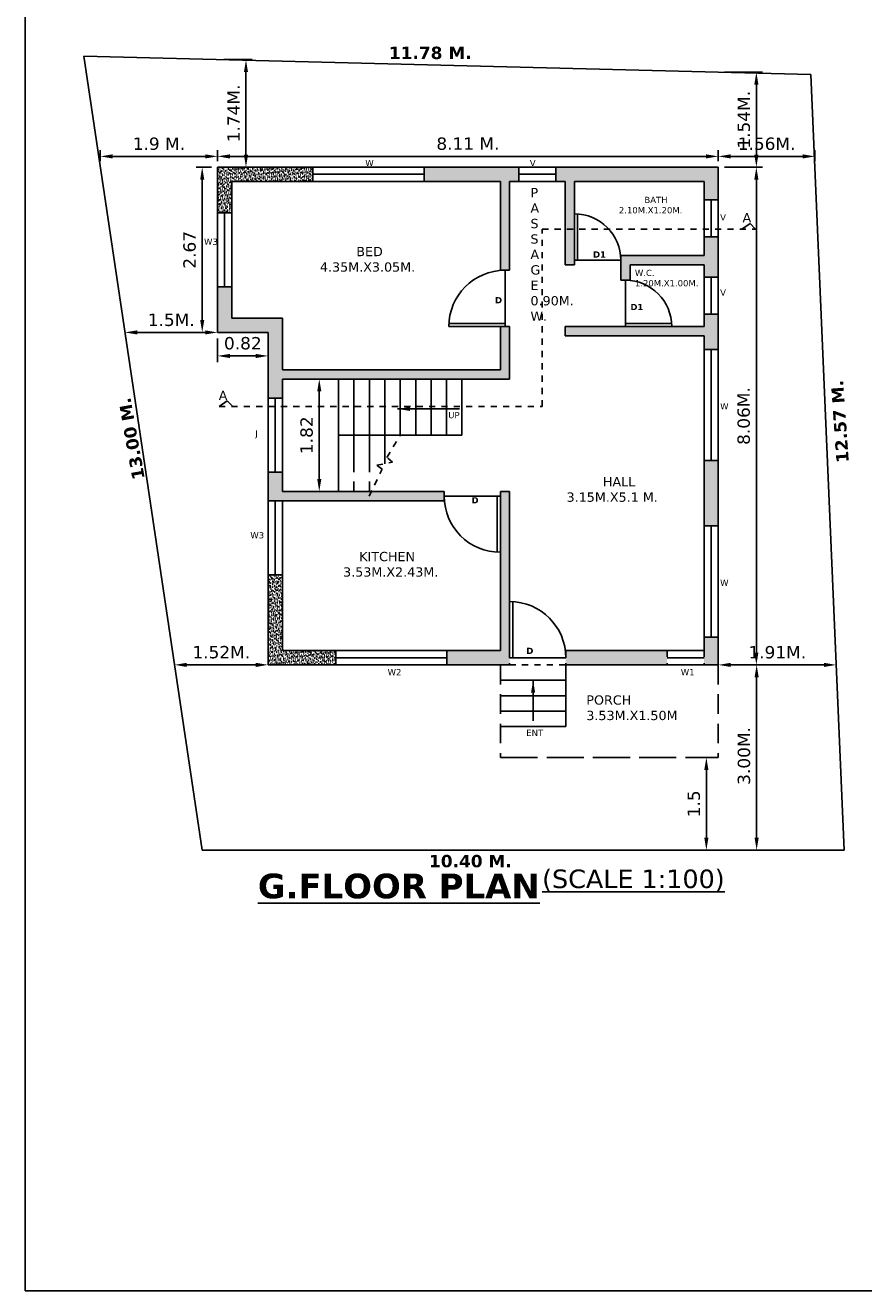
# Model space of a CAD drawing. Header units: millimetres. Extents: x 54.8 to 127.3, y 26.1 to 60.4.
# Tile 1 of 5: x 54.8 to 68.4, y 26.1 to 46.5. Entities that reach past the tile are written whole.
import ezdxf

# ---------------------------------------------------------------- set-up
doc = ezdxf.new("R2010")
doc.units = ezdxf.units.MM
doc.header["$LTSCALE"] = 0.05
for name, pattern in [('ACAD_ISO02W100', [15, 12, -3]), ('ACAD_ISO03W100', [30, 12, -18]), ('DASHED2', [9.525, 6.35, -3.175])]:
    doc.linetypes.add(name, pattern=pattern)
doc.styles.get("Standard").update_dxf_attribs({"font": 'verdana.ttf', "height": 0.2})
doc.dimstyles.new('ISO-25', dxfattribs={"dimtxt": 0.001, "dimasz": 0.2, "dimexe": 0.1, "dimexo": 0.1, "dimgap": 0.1, "dimtad": 3, "dimdsep": 46, "dimtxsty": 'Standard', "dimcen": -0.09, "dimclrd": 256, "dimclrt": 256, "dimazin": 0, "dimtfac": 1, "dimtmove": 0, "dimatfit": 3, "dimfxl": 1, "dimtolj": 1, "dimarcsym": 0})
pattern_1 = [(37.5, (-462.1822, 205.820484), (-0.0016000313, 0.0489413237), [0, -0.038608, 0, -0.04318, 0, -0.041275]), (7.5, (-462.1822, 205.820484), (0.044952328, 0.07168251), [0, -0.020828, 0, -0.034798, 0, -0.013335]), (327.5, (-462.213443, 205.820484), (0.079099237, 0.0001437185), [0, -0.0127, 0, -0.04572, 0, -0.05969]), (317.5, (-462.21344, 205.820484), (0.076355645, 0.022292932), [0, -0.00635, 0, -0.029972, 0, -0.03429])]

# ---------------------------------------------------------------- blocks, each defined once
blk = doc.blocks.new('*D21')
at = {"color": 0, "lineweight": -2, "ltscale": 0.05, "transparency": 16777216}
for p, q in [((66.095, 45.789), (66.711, 45.789)), ((66.095, 44.252), (66.711, 44.252))]:
    blk.add_line(p, q, dxfattribs=at)
at = {"lineweight": -2, "ltscale": 0.05, "transparency": 16777216}
blk.add_line((66.611, 44.452), (66.611, 45.589), dxfattribs=at)
at = {"ltscale": 0.05, "transparency": 16777216}
for points in [[(66.578, 45.589), (66.645, 45.589), (66.611, 45.789)], [(66.578, 44.452), (66.645, 44.452), (66.611, 44.252)]]:
    blk.add_solid(points, dxfattribs=at)
at = {"layer": 'Defpoints', "color": 0, "ltscale": 0.05, "transparency": 16777216}
for p in [(65.995, 45.789), (66.611, 45.789), (65.995, 44.252)]:
    blk.add_point(p, dxfattribs=at)
at = {"ltscale": 0.05, "transparency": 16777216, "insert": (66.409, 45.02), "char_height": 0.2, "attachment_point": 5, "rotation": 90}
blk.add_mtext('\\A1;1.54M.', dxfattribs=at)
blk = doc.blocks.new('*D22')
at = {"color": 0, "lineweight": -2, "ltscale": 0.05, "transparency": 16777216}
for p, q in [((66.095, 44.252), (66.711, 44.252)), ((66.095, 36.194), (66.711, 36.194))]:
    blk.add_line(p, q, dxfattribs=at)
at = {"lineweight": -2, "ltscale": 0.05, "transparency": 16777216}
blk.add_line((66.611, 36.394), (66.611, 44.052), dxfattribs=at)
at = {"ltscale": 0.05, "transparency": 16777216}
for points in [[(66.578, 44.052), (66.645, 44.052), (66.611, 44.252)], [(66.578, 36.394), (66.645, 36.394), (66.611, 36.194)]]:
    blk.add_solid(points, dxfattribs=at)
at = {"layer": 'Defpoints', "color": 0, "ltscale": 0.05, "transparency": 16777216}
for p in [(65.995, 44.252), (66.611, 44.252), (65.995, 36.194)]:
    blk.add_point(p, dxfattribs=at)
at = {"ltscale": 0.05, "transparency": 16777216, "insert": (66.407, 40.223), "char_height": 0.2, "attachment_point": 5, "rotation": 90}
blk.add_mtext('\\A1;8.06M.', dxfattribs=at)
blk = doc.blocks.new('*D23')
at = {"color": 0, "lineweight": -2, "ltscale": 0.05, "transparency": 16777216}
for p, q in [((66.095, 36.194), (66.716, 36.194)), ((66.095, 33.194), (66.716, 33.194))]:
    blk.add_line(p, q, dxfattribs=at)
at = {"lineweight": -2, "ltscale": 0.05, "transparency": 16777216}
blk.add_line((66.616, 35.994), (66.616, 33.394), dxfattribs=at)
at = {"ltscale": 0.05, "transparency": 16777216}
for points in [[(66.582, 35.994), (66.649, 35.994), (66.616, 36.194)], [(66.582, 33.394), (66.649, 33.394), (66.616, 33.194)]]:
    blk.add_solid(points, dxfattribs=at)
at = {"layer": 'Defpoints', "color": 0, "ltscale": 0.05, "transparency": 16777216}
for p in [(65.995, 36.194), (65.995, 33.194), (66.616, 33.194)]:
    blk.add_point(p, dxfattribs=at)
at = {"ltscale": 0.05, "transparency": 16777216, "insert": (66.411, 34.719), "char_height": 0.2, "attachment_point": 5, "rotation": 90}
blk.add_mtext('\\A1;3.00M.', dxfattribs=at)
blk = doc.blocks.new('*D24')
at = {"color": 0, "lineweight": -2, "ltscale": 0.05, "transparency": 16777216}
for p, q in [((55.984, 44.352), (55.984, 44.527)), ((57.883, 44.352), (57.883, 44.527))]:
    blk.add_line(p, q, dxfattribs=at)
at = {"lineweight": -2, "ltscale": 0.05, "transparency": 16777216}
blk.add_line((56.184, 44.427), (57.683, 44.427), dxfattribs=at)
at = {"ltscale": 0.05, "transparency": 16777216}
for points in [[(56.184, 44.46), (56.184, 44.393), (55.984, 44.427)], [(57.683, 44.46), (57.683, 44.393), (57.883, 44.427)]]:
    blk.add_solid(points, dxfattribs=at)
at = {"layer": 'Defpoints', "color": 0, "ltscale": 0.05, "transparency": 16777216}
for p in [(57.883, 44.427), (55.984, 44.252), (57.883, 44.252)]:
    blk.add_point(p, dxfattribs=at)
at = {"ltscale": 0.05, "transparency": 16777216, "insert": (56.934, 44.63), "char_height": 0.2, "attachment_point": 5}
blk.add_mtext('\\A1;1.9 M.', dxfattribs=at)
blk = doc.blocks.new('*D25')
at = {"color": 0, "lineweight": -2, "ltscale": 0.05, "transparency": 16777216}
for p, q in [((57.883, 44.352), (57.883, 44.527)), ((65.995, 44.352), (65.995, 44.527))]:
    blk.add_line(p, q, dxfattribs=at)
at = {"lineweight": -2, "ltscale": 0.05, "transparency": 16777216}
blk.add_line((65.795, 44.427), (58.083, 44.427), dxfattribs=at)
at = {"ltscale": 0.05, "transparency": 16777216}
for points in [[(58.083, 44.46), (58.083, 44.393), (57.883, 44.427)], [(65.795, 44.46), (65.795, 44.393), (65.995, 44.427)]]:
    blk.add_solid(points, dxfattribs=at)
at = {"layer": 'Defpoints', "color": 0, "ltscale": 0.05, "transparency": 16777216}
for p in [(57.883, 44.427), (57.883, 44.252), (65.995, 44.252)]:
    blk.add_point(p, dxfattribs=at)
at = {"ltscale": 0.05, "transparency": 16777216, "insert": (61.939, 44.631), "char_height": 0.2, "attachment_point": 5}
blk.add_mtext('\\A1;8.11 M.', dxfattribs=at)
blk = doc.blocks.new('*D26')
at = {"color": 0, "lineweight": -2, "ltscale": 0.05, "transparency": 16777216}
for p, q in [((65.995, 44.352), (65.995, 44.527)), ((67.559, 44.352), (67.559, 44.527))]:
    blk.add_line(p, q, dxfattribs=at)
at = {"lineweight": -2, "ltscale": 0.05, "transparency": 16777216}
blk.add_line((67.359, 44.427), (66.195, 44.427), dxfattribs=at)
at = {"ltscale": 0.05, "transparency": 16777216}
for points in [[(66.195, 44.46), (66.195, 44.393), (65.995, 44.427)], [(67.359, 44.46), (67.359, 44.393), (67.559, 44.427)]]:
    blk.add_solid(points, dxfattribs=at)
at = {"layer": 'Defpoints', "color": 0, "ltscale": 0.05, "transparency": 16777216}
for p in [(65.995, 44.427), (65.995, 44.252), (67.559, 44.252)]:
    blk.add_point(p, dxfattribs=at)
at = {"ltscale": 0.05, "transparency": 16777216, "insert": (66.777, 44.63), "char_height": 0.2, "attachment_point": 5}
blk.add_mtext('\\A1;1.56M.', dxfattribs=at)
blk = doc.blocks.new('*D27')
at = {"lineweight": -2, "ltscale": 0.05, "transparency": 16777216}
blk.add_line((58.503, 36.194), (57.386, 36.194), dxfattribs=at)
at = {"ltscale": 0.05, "transparency": 16777216}
for points in [[(57.386, 36.227), (57.386, 36.16), (57.186, 36.194)], [(58.503, 36.227), (58.503, 36.16), (58.703, 36.194)]]:
    blk.add_solid(points, dxfattribs=at)
at = {"layer": 'Defpoints', "color": 0, "ltscale": 0.05, "transparency": 16777216}
for p in [(57.186, 36.194), (57.186, 36.194), (58.703, 36.194)]:
    blk.add_point(p, dxfattribs=at)
at = {"ltscale": 0.05, "transparency": 16777216, "insert": (57.944, 36.398), "char_height": 0.2, "attachment_point": 5}
blk.add_mtext('\\A1;1.52M.', dxfattribs=at)
blk = doc.blocks.new('*D28')
at = {"lineweight": -2, "ltscale": 0.05, "transparency": 16777216}
blk.add_line((66.195, 36.194), (67.705, 36.194), dxfattribs=at)
at = {"ltscale": 0.05, "transparency": 16777216}
for points in [[(66.195, 36.227), (66.195, 36.16), (65.995, 36.194)], [(67.705, 36.227), (67.705, 36.16), (67.905, 36.194)]]:
    blk.add_solid(points, dxfattribs=at)
at = {"layer": 'Defpoints', "color": 0, "ltscale": 0.05, "transparency": 16777216}
for p in [(65.995, 36.194), (67.905, 36.194), (67.905, 36.194)]:
    blk.add_point(p, dxfattribs=at)
at = {"ltscale": 0.05, "transparency": 16777216, "insert": (66.95, 36.397), "char_height": 0.2, "attachment_point": 5}
blk.add_mtext('\\A1;1.91M.', dxfattribs=at)
blk = doc.blocks.new('*D29')
at = {"lineweight": -2, "ltscale": 0.05, "transparency": 16777216}
blk.add_line((57.683, 41.577), (56.583, 41.577), dxfattribs=at)
at = {"ltscale": 0.05, "transparency": 16777216}
for points in [[(56.583, 41.61), (56.583, 41.543), (56.383, 41.577)], [(57.683, 41.61), (57.683, 41.543), (57.883, 41.577)]]:
    blk.add_solid(points, dxfattribs=at)
at = {"layer": 'Defpoints', "color": 0, "ltscale": 0.05, "transparency": 16777216}
for p in [(56.383, 41.577), (56.383, 41.577), (57.883, 41.577)]:
    blk.add_point(p, dxfattribs=at)
at = {"ltscale": 0.05, "transparency": 16777216, "insert": (57.133, 41.779), "char_height": 0.2, "attachment_point": 5}
blk.add_mtext('\\A1;1.5M.', dxfattribs=at)
blk = doc.blocks.new('*D30')
at = {"color": 0, "lineweight": -2, "ltscale": 0.05, "transparency": 16777216}
for p, q in [((57.983, 45.993), (58.444, 45.993)), ((57.983, 44.252), (58.444, 44.252))]:
    blk.add_line(p, q, dxfattribs=at)
at = {"lineweight": -2, "ltscale": 0.05, "transparency": 16777216}
blk.add_line((58.344, 44.452), (58.344, 45.793), dxfattribs=at)
at = {"ltscale": 0.05, "transparency": 16777216}
for points in [[(58.311, 45.793), (58.377, 45.793), (58.344, 45.993)], [(58.311, 44.452), (58.377, 44.452), (58.344, 44.252)]]:
    blk.add_solid(points, dxfattribs=at)
at = {"layer": 'Defpoints', "color": 0, "ltscale": 0.05, "transparency": 16777216}
for p in [(57.883, 45.993), (58.344, 45.993), (57.883, 44.252)]:
    blk.add_point(p, dxfattribs=at)
at = {"ltscale": 0.05, "transparency": 16777216, "insert": (58.144, 45.122), "char_height": 0.2, "attachment_point": 5, "rotation": 90}
blk.add_mtext('\\A1;1.74M.', dxfattribs=at)
blk = doc.blocks.new('*D40')
at = {"color": 0, "lineweight": -2, "ltscale": 0.05, "transparency": 16777216}
for p, q in [((57.883, 41.477), (57.883, 41.096)), ((58.703, 41.477), (58.703, 41.096))]:
    blk.add_line(p, q, dxfattribs=at)
at = {"lineweight": -2, "ltscale": 0.05, "transparency": 16777216}
blk.add_line((58.083, 41.196), (58.503, 41.196), dxfattribs=at)
at = {"ltscale": 0.05, "transparency": 16777216}
for points in [[(58.083, 41.229), (58.083, 41.162), (57.883, 41.196)], [(58.503, 41.229), (58.503, 41.162), (58.703, 41.196)]]:
    blk.add_solid(points, dxfattribs=at)
at = {"layer": 'Defpoints', "color": 0, "ltscale": 0.05, "transparency": 16777216}
for p in [(57.883, 41.577), (58.703, 41.577), (58.703, 41.196)]:
    blk.add_point(p, dxfattribs=at)
at = {"ltscale": 0.05, "transparency": 16777216, "insert": (58.293, 41.4), "char_height": 0.2, "attachment_point": 5}
blk.add_mtext('\\A1;0.82', dxfattribs=at)
blk = doc.blocks.new('*D41')
at = {"color": 0, "lineweight": -2, "ltscale": 0.05, "transparency": 16777216}
for p, q in [((59.743, 40.822), (59.431, 40.822)), ((59.743, 39.002), (59.431, 39.002))]:
    blk.add_line(p, q, dxfattribs=at)
at = {"lineweight": -2, "ltscale": 0.05, "transparency": 16777216}
blk.add_line((59.531, 40.622), (59.531, 39.202), dxfattribs=at)
at = {"ltscale": 0.05, "transparency": 16777216}
for points in [[(59.498, 40.622), (59.565, 40.622), (59.531, 40.822)], [(59.498, 39.202), (59.565, 39.202), (59.531, 39.002)]]:
    blk.add_solid(points, dxfattribs=at)
at = {"layer": 'Defpoints', "color": 0, "ltscale": 0.05, "transparency": 16777216}
for p in [(59.843, 40.822), (59.531, 39.002), (59.843, 39.002)]:
    blk.add_point(p, dxfattribs=at)
at = {"ltscale": 0.05, "transparency": 16777216, "insert": (59.327, 39.912), "char_height": 0.2, "attachment_point": 5, "rotation": 90}
blk.add_mtext('\\A1;1.82', dxfattribs=at)
blk = doc.blocks.new('*D1')
at = {"color": 0, "lineweight": -2, "ltscale": 0.05, "transparency": 16777216}
for p, q in [((57.783, 44.252), (57.535, 44.252)), ((57.783, 41.577), (57.535, 41.577))]:
    blk.add_line(p, q, dxfattribs=at)
at = {"lineweight": -2, "ltscale": 0.05, "transparency": 16777216}
blk.add_line((57.635, 44.052), (57.635, 41.777), dxfattribs=at)
at = {"ltscale": 0.05, "transparency": 16777216}
for points in [[(57.602, 44.052), (57.668, 44.052), (57.635, 44.252)], [(57.602, 41.777), (57.668, 41.777), (57.635, 41.577)]]:
    blk.add_solid(points, dxfattribs=at)
at = {"layer": 'Defpoints', "color": 0, "ltscale": 0.05, "transparency": 16777216}
for p in [(57.883, 44.252), (57.635, 41.577), (57.883, 41.577)]:
    blk.add_point(p, dxfattribs=at)
at = {"ltscale": 0.05, "transparency": 16777216, "insert": (57.431, 42.914), "char_height": 0.2, "attachment_point": 5, "rotation": 90}
blk.add_mtext('\\A1;2.67', dxfattribs=at)
blk = doc.blocks.new('*D43')
at = {"color": 0, "lineweight": -2, "ltscale": 0.05, "transparency": 16777216}
for p, q in [((65.895, 34.694), (65.702, 34.694)), ((65.895, 33.194), (65.702, 33.194))]:
    blk.add_line(p, q, dxfattribs=at)
at = {"lineweight": -2, "ltscale": 0.05, "transparency": 16777216}
blk.add_line((65.802, 34.494), (65.802, 33.394), dxfattribs=at)
at = {"ltscale": 0.05, "transparency": 16777216}
for points in [[(65.768, 34.494), (65.835, 34.494), (65.802, 34.694)], [(65.768, 33.394), (65.835, 33.394), (65.802, 33.194)]]:
    blk.add_solid(points, dxfattribs=at)
at = {"layer": 'Defpoints', "color": 0, "ltscale": 0.05, "transparency": 16777216}
for p in [(65.995, 34.694), (65.802, 33.194), (65.995, 33.194)]:
    blk.add_point(p, dxfattribs=at)
at = {"ltscale": 0.05, "transparency": 16777216, "insert": (65.599, 33.944), "char_height": 0.2, "attachment_point": 5, "rotation": 90}
blk.add_mtext('\\A1;1.5', dxfattribs=at)

msp = doc.modelspace()

# ---------------------------------------------------------------- hatches: boundary and pattern name
at = {"ltscale": 0.05}
h = msp.add_hatch(dxfattribs=at)
h.set_pattern_fill('AR-SAND', color=256, scale=0.001, style=0)
h.set_pattern_definition(pattern_1)
h.paths.add_polyline_path([(59.429, 44.252), (57.883, 44.252), (57.883, 43.514), (58.113, 43.514), (58.113, 44.022), (59.429, 44.022)])
h = msp.add_hatch(dxfattribs=at)
h.set_pattern_fill('AR-SAND', color=256, scale=0.001, style=0)
h.set_pattern_definition(pattern_1)
h.paths.add_polyline_path([(62.765, 44.252), (61.229, 44.252), (61.229, 44.022), (62.465, 44.022), (62.465, 42.582), (62.615, 42.582), (62.615, 44.022), (62.765, 44.022)])
h = msp.add_hatch(dxfattribs=at)
h.set_pattern_fill('AR-SAND', color=256, scale=0.001, style=0)
h.set_pattern_definition(pattern_1)
h.paths.add_polyline_path([(65.995, 44.252), (63.365, 44.252), (63.365, 44.022), (63.515, 44.022), (63.515, 43.246), (63.665, 43.246), (63.665, 43.497), (63.665, 44.022), (65.765, 44.022), (65.765, 43.722), (65.995, 43.722)])
h.paths.add_polyline_path([(63.665, 43.246), (63.515, 43.246), (63.515, 42.672), (63.665, 42.672), (63.665, 42.822)])
h = msp.add_hatch(dxfattribs=at)
h.set_pattern_fill('AR-SAND', color=256, scale=0.001, style=0)
h.set_pattern_definition(pattern_1)
h.paths.add_polyline_path([(65.995, 43.122), (65.765, 43.122), (65.765, 42.822), (64.415, 42.822), (64.415, 42.422), (64.565, 42.422), (64.565, 42.672), (65.765, 42.672), (65.765, 42.472), (65.995, 42.472)])
h.paths.add_polyline_path([(65.995, 41.872), (65.765, 41.872), (65.765, 41.672), (63.515, 41.672), (63.515, 41.522), (65.765, 41.522), (65.765, 41.302), (65.995, 41.302)])
h = msp.add_hatch(dxfattribs=at)
h.set_pattern_fill('AR-SAND', color=256, scale=0.001, style=0)
h.set_pattern_definition(pattern_1)
h.paths.add_polyline_path([(58.933, 39.312), (58.703, 39.312), (58.703, 38.852), (58.933, 38.852), (61.555, 38.852), (61.555, 39.002), (58.933, 39.002)])
h.paths.add_polyline_path([(58.933, 41.807), (58.113, 41.807), (58.113, 42.314), (57.883, 42.314), (57.883, 41.577), (58.703, 41.577), (58.703, 40.512), (58.933, 40.512), (58.933, 40.822), (62.615, 40.822), (62.615, 41.672), (62.465, 41.672), (62.465, 40.972), (58.933, 40.972)])
h = msp.add_hatch(dxfattribs=at)
h.set_pattern_fill('AR-SAND', color=256, scale=0.001, style=0)
h.set_pattern_definition(pattern_1)
h.paths.add_polyline_path([(65.995, 39.502), (65.765, 39.502), (65.765, 38.444), (65.995, 38.444)])
h.paths.add_polyline_path([(65.995, 36.644), (65.765, 36.644), (65.765, 36.424), (65.765, 36.194), (65.995, 36.194)])
h.paths.add_polyline_path([(65.165, 36.424), (63.525, 36.424), (63.525, 36.194), (65.165, 36.194)])
h = msp.add_hatch(dxfattribs=at)
h.set_pattern_fill('AR-SAND', color=256, scale=0.001, style=0)
h.set_pattern_definition(pattern_1)
h.paths.add_polyline_path([(62.615, 37.219), (62.615, 39.002), (62.465, 39.002), (62.465, 36.424), (61.599, 36.424), (61.599, 36.194), (62.615, 36.194), (62.615, 36.424)])
h = msp.add_hatch(dxfattribs=at)
h.set_pattern_fill('AR-SAND', color=256, scale=0.001, style=0)
h.set_pattern_definition(pattern_1)
h.paths.add_polyline_path([(59.799, 36.424), (58.933, 36.424), (58.933, 37.652), (58.703, 37.652), (58.703, 36.194), (59.799, 36.194)])

# ---------------------------------------------------------------- linework, layer by layer
for p, q in [((55.716, 46.047), (57.634, 33.194)), ((67.495, 45.752), (55.716, 46.047)), ((68.034, 33.194), (67.495, 45.752)), ((65.995, 44.252), (57.883, 44.252)), ((57.883, 41.577), (57.883, 44.252)), ((65.995, 44.252), (65.995, 36.194)), ((58.113, 41.807), (58.113, 44.022)), ((62.465, 44.022), (58.113, 44.022)), ((62.465, 44.022), (62.465, 42.582)), ((62.615, 44.022), (62.615, 42.582)), ((63.515, 44.022), (62.615, 44.022)), ((63.515, 44.022), (63.515, 42.672)), ((65.765, 44.022), (63.665, 44.022)), ((63.665, 44.022), (63.665, 42.822)), ((65.765, 44.022), (65.765, 42.822)), ((63.665, 42.822), (63.665, 42.672)), ((65.765, 42.822), (64.415, 42.822)), ((64.415, 42.822), (64.415, 42.422)), ((63.665, 42.672), (63.515, 42.672)), ((65.765, 42.672), (64.565, 42.672)), ((64.565, 42.672), (64.565, 42.422)), ((65.765, 42.672), (65.765, 41.672)), ((62.465, 42.582), (62.615, 42.582)), ((64.565, 42.422), (64.415, 42.422)), ((58.933, 41.807), (58.113, 41.807)), ((58.933, 40.972), (58.933, 41.807)), ((62.465, 41.672), (62.465, 40.972)), ((62.615, 41.672), (62.465, 41.672)), ((62.615, 41.672), (62.615, 40.822)), ((65.765, 41.672), (63.515, 41.672)), ((63.515, 41.672), (63.515, 41.522)), ((64.415, 41.672), (64.565, 41.672)), ((58.703, 41.577), (57.883, 41.577)), ((58.703, 36.194), (58.703, 41.577)), ((65.765, 41.522), (63.515, 41.522)), ((65.765, 41.522), (65.765, 36.424)), ((65.765, 41.302), (65.995, 41.302)), ((62.465, 40.972), (58.933, 40.972)), ((62.615, 40.822), (58.933, 40.822)), ((58.933, 39.002), (58.933, 40.822)), ((59.843, 39.002), (59.843, 40.822)), ((59.843, 39.002), (59.843, 40.822)), ((60.093, 39.912), (60.093, 40.822)), ((60.343, 39.912), (60.343, 40.822)), ((60.593, 39.912), (60.593, 40.822)), ((60.843, 39.912), (60.843, 40.822)), ((61.093, 39.912), (61.093, 40.822)), ((61.343, 39.912), (61.343, 40.822)), ((61.593, 39.912), (61.593, 40.822)), ((61.843, 39.912), (61.843, 40.822)), ((61.843, 39.912), (59.843, 39.912)), ((65.765, 39.502), (65.995, 39.502)), ((61.555, 39.002), (58.933, 39.002)), ((61.555, 39.002), (61.555, 38.852)), ((62.615, 39.002), (62.465, 39.002)), ((62.465, 39.002), (62.465, 36.424)), ((62.615, 39.002), (62.615, 36.424)), ((58.933, 36.424), (58.933, 38.852)), ((61.555, 38.852), (58.933, 38.852)), ((65.765, 38.444), (65.995, 38.444)), ((65.765, 36.644), (65.995, 36.644)), ((58.933, 36.424), (62.465, 36.424)), ((63.525, 36.424), (65.765, 36.424)), ((58.703, 36.194), (62.615, 36.194)), ((63.525, 36.194), (65.995, 36.194)), ((57.634, 33.194), (68.034, 33.194))]:
    msp.add_line(p, q)
for p, q in [((59.429, 44.252), (59.429, 44.022)), ((59.429, 44.137), (61.229, 44.137)), ((61.229, 44.252), (61.229, 44.022)), ((62.765, 44.022), (62.765, 44.252)), ((62.765, 44.137), (63.365, 44.137)), ((63.365, 44.022), (63.365, 44.252)), ((65.765, 43.722), (65.995, 43.722)), ((65.88, 43.722), (65.88, 43.122)), ((58.113, 43.514), (57.883, 43.514)), ((57.998, 43.514), (57.998, 42.314)), ((63.665, 42.747), (63.665, 43.497)), ((63.715, 42.747), (63.715, 43.497)), ((66.378, 43.246), (66.509, 43.338)), ((66.509, 43.338), (66.599, 43.246)), ((65.765, 43.122), (65.995, 43.122)), ((63.665, 42.747), (64.415, 42.747)), ((62.54, 41.672), (62.54, 42.582)), ((64.49, 41.672), (64.49, 42.422)), ((65.765, 42.472), (65.995, 42.472)), ((65.88, 42.472), (65.88, 41.872)), ((58.113, 42.314), (57.883, 42.314)), ((65.765, 41.872), (65.995, 41.872)), ((62.54, 41.722), (61.63, 41.722)), ((62.54, 41.672), (61.63, 41.672)), ((64.49, 41.722), (65.24, 41.722)), ((64.49, 41.672), (65.24, 41.672)), ((65.88, 39.502), (65.88, 41.302)), ((57.909, 40.378), (58.041, 40.47)), ((58.041, 40.47), (58.13, 40.378)), ((58.933, 40.512), (58.703, 40.512)), ((58.818, 40.512), (58.818, 39.312)), ((58.933, 39.312), (58.703, 39.312)), ((58.933, 38.852), (58.703, 38.852)), ((58.818, 38.852), (58.818, 37.652)), ((62.465, 38.927), (61.555, 38.927)), ((62.415, 38.927), (62.415, 38.017)), ((62.465, 38.927), (62.465, 38.017)), ((65.88, 38.444), (65.88, 36.644)), ((58.933, 37.652), (58.703, 37.652)), ((62.615, 36.309), (62.615, 37.219)), ((62.665, 36.309), (62.665, 37.219)), ((59.799, 36.424), (59.799, 36.194)), ((59.799, 36.309), (61.599, 36.309)), ((61.599, 36.424), (61.599, 36.194)), ((62.615, 36.309), (63.525, 36.309)), ((65.165, 36.309), (65.765, 36.309)), ((63.525, 36.194), (63.525, 35.194)), ((62.465, 35.944), (63.525, 35.944)), ((62.465, 35.694), (63.525, 35.694)), ((62.465, 35.444), (63.525, 35.444)), ((62.465, 35.194), (63.525, 35.194))]:
    msp.add_line(p, q, dxfattribs=at)
at = {"linetype": 'ACAD_ISO03W100', "ltscale": 0.05}
for p, q in [((63.142, 40.378), (63.142, 43.246)), ((63.142, 43.246), (66.599, 43.246)), ((57.909, 40.378), (63.142, 40.378))]:
    msp.add_line(p, q, dxfattribs=at)
at = {"linetype": 'ACAD_ISO02W100'}
for p, q in [((60.093, 39.912), (60.093, 39.002)), ((60.343, 39.912), (60.343, 39.002)), ((60.593, 39.912), (60.593, 39.45)), ((62.465, 34.694), (65.995, 34.694))]:
    msp.add_line(p, q, dxfattribs=at)
at = {"linetype": 'DASHED2', "ltscale": 0.05}
for p, q in [((60.625, 39.554), (60.843, 39.912)), ((60.716, 39.474), (60.625, 39.554)), ((60.341, 38.925), (60.551, 39.362)), ((60.463, 39.425), (60.716, 39.474)), ((60.551, 39.362), (60.463, 39.425)), ((62.615, 36.424), (62.615, 36.194)), ((63.525, 36.424), (63.525, 36.194)), ((65.165, 36.424), (65.165, 36.194)), ((65.765, 36.424), (65.765, 36.194)), ((62.615, 36.194), (63.525, 36.194))]:
    msp.add_line(p, q, dxfattribs=at)
at = {"linetype": 'DASHED2'}
for p, q in [((62.465, 36.194), (62.465, 34.694)), ((65.995, 36.194), (65.995, 34.694))]:
    msp.add_line(p, q, dxfattribs=at)
at = {"ltscale": 0.05}
msp.add_lwpolyline([(114.057, 26.061), (54.769, 26.061), (54.769, 60.405), (114.057, 60.405), (114.057, 29.661)], dxfattribs=at)
for centre, radius, start, end in [((63.665, 42.747), 0.75, 0, 90), ((62.54, 41.672), 0.91, 90, 180), ((64.49, 41.672), 0.75, 0, 90), ((62.465, 38.927), 0.91, 180, 270), ((62.615, 36.309), 0.91, 0, 90)]:
    msp.add_arc(centre, radius, start, end, dxfattribs=at)

# ---------------------------------------------------------------- texts
at = {"attachment_point": 1}
for s, insert, char_height, width in [('{\\fVerdana|b1|i0|c0|p34;\\H1.333x;11.78 M.}', (60.659, 46.203), 0.15, 3.16005), ('W', (60.277, 44.369), 0.1, 0.3843), ('V', (62.942, 44.369), 0.1, 0.3843), ('P\\PA\\PS\\PS\\PA\\PG\\PE\\P0.90M.\\P W.', (62.952, 43.915), 0.15, 0.26637), ('     {\\H0.6667x;  BATH\\P2.10M.X1.20M.}', (64.384, 43.772), 0.15, 2.1), ('V', (66.025, 43.489), 0.1, 0.3843), ('A', (66.387, 43.51), 0.15, 0.3843), ('W3', (57.665, 43.095), 0.1, 0.3843), ('         BED\\P4.35M.X3.05M.', (59.542, 42.961), 0.15, 3.16005), ('{\\fVerdana|b1|i0|c0|p34;D1}', (63.966, 42.888), 0.1, 1.40284), ('W.C.\\P1.20M.X1.00M.', (64.644, 42.59), 0.1, 1.40284), ('V', (66.025, 42.272), 0.1, 0.3843), ('{\\fVerdana|b1|i0|c0|p34;D}', (62.378, 42.148), 0.1, 1.40284), ('{\\fVerdana|b1|i0|c0|p34;D1}', (64.571, 42.038), 0.1, 1.40284), ('A', (57.902, 40.631), 0.15, 0.3843), ('W', (66.025, 40.431), 0.1, 0.3843), ('UP', (61.621, 40.287), 0.1, 1.40284), ('J', (58.495, 39.99), 0.1, 0.3843), ('         HALL\\P3.15M.X5.1 M.', (63.537, 39.235), 0.15, 3.16005), ('{\\fVerdana|b1|i0|c0|p34;D}', (61.998, 38.909), 0.1, 1.40284), ('W3', (58.415, 38.343), 0.1, 0.3843), ('    KITCHEN\\P3.53M.X2.43M.', (59.917, 38.023), 0.15, 3.16005), ('W', (66.025, 37.572), 0.1, 0.3843), ('{\\fVerdana|b1|i0|c0|p34;D}', (62.885, 36.471), 0.1, 1.40284), ('W2', (60.639, 36.126), 0.1, 0.3843), ('W1', (65.388, 36.126), 0.1, 0.3843), ('PORCH\\P3.53M.X1.50M', (63.857, 35.7), 0.15, 2.63781), ('ENT', (62.885, 35.143), 0.1, 1.40284), ('{\\fVerdana|b1|i0|c0|p34;\\H1.333x;10.40 M.}', (61.309, 33.117), 0.15, 3.16005), ('{\\fVerdana|b1|i0|c0|p34;\\H0.8x;\\LG.FLOOR PLAN}', (58.536, 32.814), 0.5, 8.85547), ('{\\H0.5x;\\L(SCALE 1:100)}', (63.141, 32.88), 0.6, 4.72173)]:
    msp.add_mtext(s, dxfattribs=dict(at, insert=insert, char_height=char_height, width=width))
at = {"char_height": 0.15, "width": 3.16005, "attachment_point": 1}
for s, insert, rotation in [('{\\fVerdana|b1|i0|c0|p34;\\H1.333x;12.57 M.}', (67.91, 39.459), 93.9831), ('{\\fVerdana|b1|i0|c0|p34;\\H1.333x;13.00 M.}', (56.508, 39.178), 100.0248)]:
    msp.add_mtext(s, dxfattribs=dict(at, insert=insert, rotation=rotation))

# ---------------------------------------------------------------- dimensions: what is measured, and where the dimension line sits
at = {"ltscale": 0.05}
for p1, p2, distance, text, picture, middle in [((57.883, 44.252), (57.883, 45.993), -0.461, '<>M.', '*D30', (58.144, 45.122)), ((65.995, 44.252), (57.883, 44.252), -0.175, '<> M.', '*D25', (61.939, 44.631)), ((65.995, 36.194), (65.995, 44.252), -0.616, '<>M.', '*D22', (66.407, 40.223)), ((57.883, 41.577), (56.383, 41.577), 0, '<>M.', '*D29', (57.133, 41.779)), ((65.995, 36.194), (67.905, 36.194), 0, '<>M.', '*D28', (66.95, 36.397))]:
    dim = msp.add_aligned_dim(p1=p1, p2=p2, distance=distance, text=text, dimstyle='ISO-25', dxfattribs=at)
    dim.commit()
    dim.dimension.update_dxf_attribs({"geometry": picture, "text_midpoint": middle})
for base, p1, p2, angle, text, picture, middle in [((66.611, 45.789), (65.995, 44.252), (65.995, 45.789), 90, '<>M.', '*D21', (66.611, 45.02)), ((57.883, 44.427), (55.984, 44.252), (57.883, 44.252), 360, '<> M.', '*D24', (56.934, 44.427)), ((65.995, 44.427), (67.559, 44.252), (65.995, 44.252), 180, '<>M.', '*D26', (66.777, 44.427)), ((57.186, 36.194), (58.703, 36.194), (57.186, 36.194), 180, '<>M.', '*D27', (57.944, 36.194)), ((66.616, 33.194), (65.995, 36.194), (65.995, 33.194), 270, '<>.00M.', '*D23', (66.616, 34.719))]:
    dim = msp.add_linear_dim(base=base, p1=p1, p2=p2, angle=angle, text=text, dimstyle='ISO-25', dxfattribs=at)
    dim.commit()
    dim.dimension.update_dxf_attribs({"geometry": picture, "text_midpoint": middle, "dimtype": 161})
for p1, p2, distance, picture, middle in [((57.883, 44.2517), (57.883, 41.5768), -0.248, '*D1', (57.4308, 42.9142)), ((57.883, 41.577), (58.703, 41.577), -0.381, '*D40', (58.293, 41.4)), ((59.843, 40.822), (59.843, 39.002), -0.311, '*D41', (59.327, 39.912)), ((65.995, 34.694), (65.995, 33.194), -0.193, '*D43', (65.599, 33.944))]:
    dim = msp.add_aligned_dim(p1=p1, p2=p2, distance=distance, dimstyle='ISO-25', dxfattribs=at)
    dim.commit()
    dim.dimension.update_dxf_attribs({"geometry": picture, "text_midpoint": middle})

# ---------------------------------------------------------------- leaders
for points in [[(60.801, 40.338), (61.801, 40.338)], [(62.995, 35.944), (62.995, 35.287)]]:
    msp.add_leader(points, dimstyle='ISO-25', override={"dimgap": 0.62, "dimtad": 0}, dxfattribs=at)

doc.saveas('drawing.dxf')
